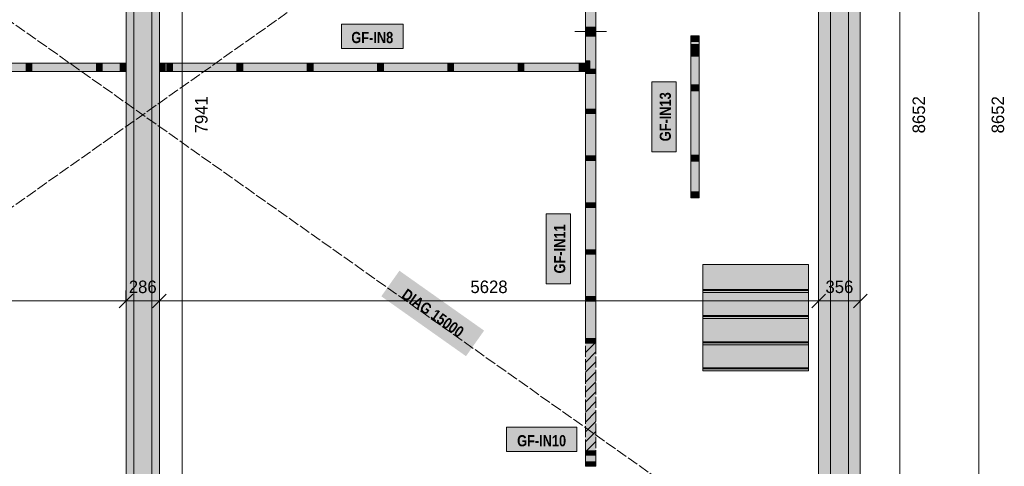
# Model space of a CAD drawing. Header units: millimetres. Extents: x 17 to 413, y 4 to 292.
# Tile 3 of 6: x 149 to 261, y 109 to 160. Entities that reach past the tile are written whole.
import ezdxf
from ezdxf.enums import TextEntityAlignment as Align

# ---------------------------------------------------------------- set-up
doc = ezdxf.new("R2010")
doc.units = ezdxf.units.MM
doc.linetypes.add('DASHED', pattern=[1.524, 1.27, -0.254])
for name, color, linetype in [('FILL-C_B2B2B5', 7, 'Continuous'), ('FILL-EPS', 7, 'Continuous'), ('FILL-TIMBER', 7, 'Continuous'), ('FILL-WHITE', 7, 'Continuous'), ('LINE-C_85297A-DASH', 7, 'DASHED'), ('LINE-INK', 7, 'Continuous'), ('LINE-INK-DASH', 7, 'DASHED'), ('LINE-STEEL_GREY', 7, 'Continuous'), ('LINE-STEEL_GREY-DASH', 7, 'DASHED'), ('LINE-TIMBER_DK', 7, 'Continuous'), ('TEXT-C_85297A', 7, 'Continuous'), ('TEXT-INK', 7, 'Continuous')]:
    doc.layers.add(name, color=color, linetype=linetype)
doc.styles.add('OpenSansCondensed-Bold', font='OpenSansCondensed-Bold.ttf')

msp = doc.modelspace()

# ---------------------------------------------------------------- hatches: boundary and pattern name
at = {"layer": 'FILL-C_B2B2B5', "true_color": 0xb2b2b5}
h = msp.add_hatch(color=256, dxfattribs=at)
h.dxf.hatch_style = 1
h.paths.add_polyline_path([(150.63, 205.08), (175.36, 205.08), (175.36, 203.05), (164.02, 203.05), (164.02, 94.45), (170.75, 94.45), (170.75, 92.42), (155.26, 92.42), (155.26, 94.45), (161.98, 94.45), (161.98, 203.05), (150.63, 203.05)])
h = msp.add_hatch(color=256, dxfattribs=at)
h.dxf.hatch_style = 1
h.paths.add_polyline_path([(189.64, 205.08), (243.33, 205.08), (243.33, 92.42), (230.14, 92.42), (230.14, 94.45), (241.3, 94.45), (241.3, 203.05), (189.64, 203.05)])
at = {"layer": 'FILL-EPS', "true_color": 0xccffff}
h = msp.add_hatch(color=256, dxfattribs=at)
h.dxf.hatch_style = 1
h.paths.add_polyline_path([(189.64, 205.09), (189.3, 205.09), (189.3, 206.43), (244.68, 206.43), (244.68, 91.07), (229.81, 91.07), (229.81, 92.41), (230.14, 92.41), (230.14, 92.42), (243.33, 92.42), (243.33, 205.08), (189.64, 205.08)])
h = msp.add_hatch(color=256, dxfattribs=at)
h.dxf.hatch_style = 1
h.paths.add_polyline_path([(150.63, 201.69), (150.63, 203.05), (161.98, 203.05), (161.98, 94.45), (155.26, 94.45), (155.26, 95.81), (161.1, 95.81), (161.1, 201.69)])
h = msp.add_hatch(color=256, dxfattribs=at)
h.dxf.hatch_style = 1
h.paths.add_polyline_path([(175.36, 201.69), (164.91, 201.69), (164.91, 95.81), (170.75, 95.81), (170.75, 94.45), (164.02, 94.45), (164.02, 203.05), (175.36, 203.05)])
h = msp.add_hatch(color=256, dxfattribs=at)
h.dxf.hatch_style = 1
h.paths.add_polyline_path([(239.94, 201.69), (189.64, 201.69), (189.64, 203.05), (241.3, 203.05), (241.3, 94.45), (230.14, 94.45), (230.14, 95.81), (239.94, 95.81)])
at = {"layer": 'FILL-TIMBER', "true_color": 0xeddbb8}
h = msp.add_hatch(color=256, dxfattribs=at)
h.dxf.hatch_style = 1
h.paths.add_polyline_path([(214.58, 158.73), (214.58, 158.42), (214.58, 158.22), (214.11, 158.22), (213.39, 158.22), (213.39, 158.53), (213.39, 158.73), (213.85, 158.73)])
h = msp.add_hatch(color=256, dxfattribs=at)
h.dxf.hatch_style = 1
h.paths.add_polyline_path([(214.58, 158.19), (214.58, 157.88), (214.58, 157.69), (214.11, 157.69), (213.39, 157.69), (213.39, 158), (213.39, 158.19), (213.85, 158.19)])
h = msp.add_hatch(color=256, dxfattribs=at)
h.dxf.hatch_style = 1
h.paths.add_polyline_path([(226.34, 157.32), (226.34, 157.07), (225.98, 157.07), (225.4, 157.07), (225.4, 157.48), (225.4, 157.73), (225.76, 157.73), (226.34, 157.73)])
h = msp.add_hatch(color=256, dxfattribs=at)
h.dxf.hatch_style = 1
h.paths.add_polyline_path([(226.34, 156.33), (226.34, 156.08), (225.98, 156.08), (225.4, 156.08), (225.4, 156.49), (225.4, 156.74), (225.76, 156.74), (226.34, 156.74)])
h = msp.add_hatch(color=256, dxfattribs=at)
h.dxf.hatch_style = 1
h.paths.add_polyline_path([(226.34, 155.67), (226.34, 155.41), (225.97, 155.41), (225.4, 155.41), (225.4, 155.81), (225.4, 156.08), (225.76, 156.08), (226.34, 156.08)])
h = msp.add_hatch(color=256, dxfattribs=at)
h.dxf.hatch_style = 1
h.paths.add_polyline_path([(213.9, 154.87), (213.9, 154.3), (213.9, 153.93), (213.7, 153.93), (213.39, 153.93), (213.39, 154.5), (213.39, 154.87), (213.59, 154.87)])
h = msp.add_hatch(color=256, dxfattribs=at)
h.dxf.hatch_style = 1
h.paths.add_polyline_path([(150.39, 153.68), (149.98, 153.68), (149.73, 153.68), (149.73, 154.04), (149.73, 154.61), (150.14, 154.61), (150.39, 154.61), (150.39, 154.26)])
h = msp.add_hatch(color=256, dxfattribs=at)
h.dxf.hatch_style = 1
h.paths.add_polyline_path([(158.39, 153.68), (157.98, 153.68), (157.73, 153.68), (157.73, 154.04), (157.73, 154.61), (158.14, 154.61), (158.39, 154.61), (158.39, 154.26)])
h = msp.add_hatch(color=256, dxfattribs=at)
h.dxf.hatch_style = 1
h.paths.add_polyline_path([(161.09, 153.68), (160.68, 153.68), (160.43, 153.68), (160.43, 154.04), (160.43, 154.61), (160.84, 154.61), (161.09, 154.61), (161.09, 154.26)])
h = msp.add_hatch(color=256, dxfattribs=at)
h.dxf.hatch_style = 1
h.paths.add_polyline_path([(165.57, 153.68), (165.16, 153.68), (164.91, 153.68), (164.91, 154.04), (164.91, 154.61), (165.32, 154.61), (165.57, 154.61), (165.57, 154.26)])
h = msp.add_hatch(color=256, dxfattribs=at)
h.dxf.hatch_style = 1
h.paths.add_polyline_path([(166.39, 153.68), (165.98, 153.68), (165.73, 153.68), (165.73, 154.04), (165.73, 154.61), (166.14, 154.61), (166.39, 154.61), (166.39, 154.26)])
h = msp.add_hatch(color=256, dxfattribs=at)
h.dxf.hatch_style = 1
h.paths.add_polyline_path([(174.39, 153.68), (173.98, 153.68), (173.73, 153.68), (173.73, 154.04), (173.73, 154.61), (174.14, 154.61), (174.39, 154.61), (174.39, 154.26)])
h = msp.add_hatch(color=256, dxfattribs=at)
h.dxf.hatch_style = 1
h.paths.add_polyline_path([(182.39, 153.68), (181.98, 153.68), (181.73, 153.68), (181.73, 154.04), (181.73, 154.61), (182.14, 154.61), (182.39, 154.61), (182.39, 154.26)])
h = msp.add_hatch(color=256, dxfattribs=at)
h.dxf.hatch_style = 1
h.paths.add_polyline_path([(190.39, 153.68), (189.98, 153.68), (189.73, 153.68), (189.73, 154.04), (189.73, 154.61), (190.14, 154.61), (190.39, 154.61), (190.39, 154.26)])
h = msp.add_hatch(color=256, dxfattribs=at)
h.dxf.hatch_style = 1
h.paths.add_polyline_path([(198.39, 153.68), (197.98, 153.68), (197.73, 153.68), (197.73, 154.04), (197.73, 154.61), (198.14, 154.61), (198.39, 154.61), (198.39, 154.26)])
h = msp.add_hatch(color=256, dxfattribs=at)
h.dxf.hatch_style = 1
h.paths.add_polyline_path([(206.39, 153.68), (205.98, 153.68), (205.73, 153.68), (205.73, 154.04), (205.73, 154.61), (206.14, 154.61), (206.39, 154.61), (206.39, 154.26)])
h = msp.add_hatch(color=256, dxfattribs=at)
h.dxf.hatch_style = 1
h.paths.add_polyline_path([(213.36, 153.68), (212.95, 153.68), (212.7, 153.68), (212.7, 154.04), (212.7, 154.61), (213.11, 154.61), (213.36, 154.61), (213.36, 154.26)])
h = msp.add_hatch(color=256, dxfattribs=at)
h.dxf.hatch_style = 1
h.paths.add_polyline_path([(214.58, 153.93), (214.58, 153.62), (214.58, 153.43), (214.11, 153.43), (213.39, 153.43), (213.39, 153.74), (213.39, 153.93), (213.85, 153.93)])
h = msp.add_hatch(color=256, dxfattribs=at)
h.dxf.hatch_style = 1
h.paths.add_polyline_path([(226.34, 151.77), (226.34, 151.47), (225.92, 151.47), (225.4, 151.47), (225.4, 151.84), (225.4, 152.14), (225.81, 152.14), (226.34, 152.14)])
h = msp.add_hatch(color=256, dxfattribs=at)
h.dxf.hatch_style = 1
h.paths.add_polyline_path([(214.58, 149.39), (214.58, 149.09), (214.58, 148.89), (214.11, 148.89), (213.39, 148.89), (213.39, 149.2), (213.39, 149.39), (213.85, 149.39)])
h = msp.add_hatch(color=256, dxfattribs=at)
h.dxf.hatch_style = 1
h.paths.add_polyline_path([(214.58, 144.06), (214.58, 143.75), (214.58, 143.55), (214.11, 143.55), (213.39, 143.55), (213.39, 143.86), (213.39, 144.06), (213.85, 144.06)])
h = msp.add_hatch(color=256, dxfattribs=at)
h.dxf.hatch_style = 1
h.paths.add_polyline_path([(226.34, 143.88), (226.34, 143.47), (225.75, 143.47), (225.4, 143.47), (225.4, 143.72), (225.4, 144.14), (225.97, 144.14), (226.34, 144.14)])
h = msp.add_hatch(color=256, dxfattribs=at)
h.dxf.hatch_style = 1
h.paths.add_polyline_path([(226.34, 139.81), (226.34, 139.31), (225.6, 139.31), (225.4, 139.31), (225.4, 139.45), (225.4, 139.97), (226.11, 139.97), (226.34, 139.97)])
h = msp.add_hatch(color=256, dxfattribs=at)
h.dxf.hatch_style = 1
h.paths.add_polyline_path([(214.58, 138.73), (214.58, 138.42), (214.58, 138.22), (214.11, 138.22), (213.39, 138.22), (213.39, 138.53), (213.39, 138.73), (213.85, 138.73)])
h = msp.add_hatch(color=256, dxfattribs=at)
h.dxf.hatch_style = 1
h.paths.add_polyline_path([(214.58, 133.39), (214.58, 133.09), (214.58, 132.89), (214.11, 132.89), (213.39, 132.89), (213.39, 133.2), (213.39, 133.39), (213.85, 133.39)])
h = msp.add_hatch(color=256, dxfattribs=at)
h.dxf.hatch_style = 1
h.paths.add_polyline_path([(214.58, 128.06), (214.58, 127.75), (214.58, 127.55), (214.11, 127.55), (213.39, 127.55), (213.39, 127.86), (213.39, 128.06), (213.85, 128.06)])
h = msp.add_hatch(color=256, dxfattribs=at)
h.dxf.hatch_style = 1
h.paths.add_polyline_path([(214.58, 123.29), (214.58, 122.98), (214.58, 122.78), (214.11, 122.78), (213.39, 122.78), (213.39, 123.09), (213.39, 123.29), (213.85, 123.29)])
h = msp.add_hatch(color=256, dxfattribs=at)
h.dxf.hatch_style = 1
h.paths.add_polyline_path([(214.58, 110.54), (214.58, 110.23), (214.58, 110.03), (214.11, 110.03), (213.39, 110.03), (213.39, 110.34), (213.39, 110.54), (213.85, 110.54)])
h = msp.add_hatch(color=256, dxfattribs=at)
h.dxf.hatch_style = 1
h.paths.add_polyline_path([(214.58, 109.29), (214.58, 108.98), (214.58, 108.78), (214.11, 108.78), (213.39, 108.78), (213.39, 109.09), (213.39, 109.29), (213.85, 109.29)])
at = {"layer": 'FILL-WHITE', "true_color": 0xfaf5e8}
h = msp.add_hatch(color=256, dxfattribs=at)
h.dxf.hatch_style = 1
h.paths.add_polyline_path([(214.11, 158.22), (213.39, 158.22), (213.39, 158.53), (213.39, 158.73), (213.39, 160.06), (213.39, 160.37), (213.39, 160.57), (213.85, 160.57), (214.58, 160.57), (214.58, 160.26), (214.58, 160.06), (214.58, 158.73), (214.58, 158.42), (214.58, 158.22)])
at = {"layer": 'FILL-WHITE', "true_color": 0xffffff}
h = msp.add_hatch(color=256, dxfattribs=at)
h.dxf.hatch_style = 1
h.paths.add_polyline_path([(185.64, 156.3), (192.63, 156.3), (192.63, 159.06), (185.64, 159.06)])
at = {"layer": 'FILL-WHITE', "true_color": 0xfaf5e8}
h = msp.add_hatch(color=256, dxfattribs=at)
h.dxf.hatch_style = 1
h.paths.add_polyline_path([(213.39, 128.06), (213.39, 132.89), (213.39, 133.2), (213.39, 133.39), (213.39, 138.22), (213.39, 138.53), (213.39, 138.73), (213.39, 143.55), (213.39, 143.86), (213.39, 144.06), (213.39, 148.89), (213.39, 149.2), (213.39, 149.39), (213.39, 153.43), (213.39, 153.74), (213.39, 153.93), (213.39, 154.5), (213.39, 154.87), (213.39, 157.69), (213.39, 158), (213.39, 158.19), (213.39, 158.19), (213.39, 158.19), (213.39, 158.19), (213.85, 158.19), (214.58, 158.19), (214.58, 158.19), (214.58, 158.19), (214.58, 158.19), (214.58, 157.88), (214.58, 157.69), (214.58, 153.93), (214.58, 153.62), (214.58, 153.43), (214.58, 149.39), (214.58, 149.09), (214.58, 148.89), (214.58, 144.06), (214.58, 143.75), (214.58, 143.55), (214.58, 138.73), (214.58, 138.42), (214.58, 138.22), (214.58, 133.39), (214.58, 133.09), (214.58, 132.89), (214.58, 128.06), (214.58, 127.75), (214.58, 127.55), (214.58, 123.29), (214.58, 122.98), (214.58, 122.78), (214.58, 122.78), (214.58, 122.78), (214.58, 122.78), (214.11, 122.78), (213.39, 122.78), (213.39, 122.78), (213.39, 122.78), (213.39, 122.78), (213.39, 123.09), (213.39, 123.29), (213.39, 127.55), (213.39, 127.86)])
h = msp.add_hatch(color=256, dxfattribs=at)
h.dxf.hatch_style = 1
h.paths.add_polyline_path([(225.6, 139.31), (225.4, 139.31), (225.4, 139.45), (225.4, 139.97), (225.4, 143.47), (225.4, 143.72), (225.4, 144.14), (225.4, 151.47), (225.4, 151.84), (225.4, 152.14), (225.4, 155.41), (225.4, 155.81), (225.4, 156.08), (225.4, 156.49), (225.4, 156.74), (225.4, 157.07), (225.4, 157.48), (225.4, 157.73), (225.76, 157.73), (226.34, 157.73), (226.34, 157.32), (226.34, 157.07), (226.34, 156.74), (226.34, 156.33), (226.34, 156.08), (226.34, 155.67), (226.34, 155.41), (226.34, 152.14), (226.34, 151.77), (226.34, 151.47), (226.34, 144.14), (226.34, 143.88), (226.34, 143.47), (226.34, 139.97), (226.34, 139.81), (226.34, 139.31)])
h = msp.add_hatch(color=256, dxfattribs=at)
h.dxf.hatch_style = 1
h.paths.add_polyline_path([(112.64, 154.04), (112.64, 154.61), (112.64, 154.61), (112.64, 154.61), (112.64, 154.61), (113.05, 154.61), (113.3, 154.61), (117.73, 154.61), (118.14, 154.61), (118.39, 154.61), (125.73, 154.61), (126.14, 154.61), (126.39, 154.61), (133.73, 154.61), (134.14, 154.61), (134.39, 154.61), (141.73, 154.61), (142.14, 154.61), (142.39, 154.61), (149.73, 154.61), (150.14, 154.61), (150.39, 154.61), (157.73, 154.61), (158.14, 154.61), (158.39, 154.61), (160.43, 154.61), (160.84, 154.61), (161.09, 154.61), (161.09, 154.61), (161.09, 154.61), (161.09, 154.61), (161.09, 154.26), (161.09, 153.68), (161.09, 153.68), (161.09, 153.68), (161.09, 153.68), (160.68, 153.68), (160.43, 153.68), (158.39, 153.68), (157.98, 153.68), (157.73, 153.68), (150.39, 153.68), (149.98, 153.68), (149.73, 153.68), (142.39, 153.68), (141.98, 153.68), (141.73, 153.68), (134.39, 153.68), (133.98, 153.68), (133.73, 153.68), (126.39, 153.68), (125.98, 153.68), (125.73, 153.68), (118.39, 153.68), (117.98, 153.68), (117.73, 153.68), (113.3, 153.68), (112.89, 153.68), (112.64, 153.68), (112.64, 153.68), (112.64, 153.68), (112.64, 153.68)])
h = msp.add_hatch(color=256, dxfattribs=at)
h.dxf.hatch_style = 1
h.paths.add_polyline_path([(164.91, 154.04), (164.91, 154.61), (164.91, 154.61), (164.91, 154.61), (164.91, 154.61), (165.32, 154.61), (165.57, 154.61), (165.73, 154.61), (166.14, 154.61), (166.39, 154.61), (173.73, 154.61), (174.14, 154.61), (174.39, 154.61), (181.73, 154.61), (182.14, 154.61), (182.39, 154.61), (189.73, 154.61), (190.14, 154.61), (190.39, 154.61), (197.73, 154.61), (198.14, 154.61), (198.39, 154.61), (205.73, 154.61), (206.14, 154.61), (206.39, 154.61), (212.7, 154.61), (213.11, 154.61), (213.36, 154.61), (213.36, 154.61), (213.36, 154.61), (213.36, 154.61), (213.36, 154.26), (213.36, 153.68), (213.36, 153.68), (213.36, 153.68), (213.36, 153.68), (212.95, 153.68), (212.7, 153.68), (206.39, 153.68), (205.98, 153.68), (205.73, 153.68), (198.39, 153.68), (197.98, 153.68), (197.73, 153.68), (190.39, 153.68), (189.98, 153.68), (189.73, 153.68), (182.39, 153.68), (181.98, 153.68), (181.73, 153.68), (174.39, 153.68), (173.98, 153.68), (173.73, 153.68), (166.39, 153.68), (165.98, 153.68), (165.73, 153.68), (165.57, 153.68), (165.16, 153.68), (164.91, 153.68), (164.91, 153.68), (164.91, 153.68), (164.91, 153.68)])
at = {"layer": 'FILL-WHITE', "true_color": 0xffffff}
h = msp.add_hatch(color=256, dxfattribs=at)
h.dxf.hatch_style = 1
h.paths.add_polyline_path([(223.72, 144.54), (223.72, 152.5), (220.95, 152.5), (220.95, 144.54)])
h = msp.add_hatch(color=256, dxfattribs=at)
h.dxf.hatch_style = 1
h.paths.add_polyline_path([(211.7, 129.51), (211.7, 137.47), (208.94, 137.47), (208.94, 129.51)])
h = msp.add_hatch(color=256, dxfattribs=at)
h.dxf.hatch_style = 1
h.paths.add_polyline_path([(226.76, 131.73), (226.76, 131.73), (238.8, 131.73), (238.8, 128.55), (238.8, 128.55), (238.8, 128.55), (226.76, 128.55), (226.76, 131.73)])
h = msp.add_hatch(color=256, dxfattribs=at)
h.dxf.hatch_style = 1
h.paths.add_polyline_path([(190.16, 128.1), (199.8, 121.29), (201.86, 124.2), (192.22, 131.01)])
h = msp.add_hatch(color=256, dxfattribs=at)
h.dxf.hatch_style = 1
h.paths.add_polyline_path([(226.76, 128.88), (226.76, 128.88), (226.76, 128.88), (238.8, 128.88), (238.8, 128.76), (238.8, 128.76), (238.8, 128.76), (238.8, 128.76), (226.76, 128.76), (226.76, 128.88)])
h = msp.add_hatch(color=256, dxfattribs=at)
h.dxf.hatch_style = 1
h.paths.add_polyline_path([(226.76, 128.76), (226.76, 128.76), (238.8, 128.76), (238.8, 125.57), (238.8, 125.57), (238.8, 125.57), (226.76, 125.57), (226.76, 128.76)])
h = msp.add_hatch(color=256, dxfattribs=at)
h.dxf.hatch_style = 1
h.paths.add_polyline_path([(226.76, 125.91), (226.76, 125.91), (226.76, 125.91), (238.8, 125.91), (238.8, 125.79), (238.8, 125.79), (238.8, 125.79), (238.8, 125.79), (226.76, 125.79), (226.76, 125.91)])
h = msp.add_hatch(color=256, dxfattribs=at)
h.dxf.hatch_style = 1
h.paths.add_polyline_path([(226.76, 125.79), (226.76, 125.79), (238.8, 125.79), (238.8, 122.6), (238.8, 122.6), (238.8, 122.6), (226.76, 122.6), (226.76, 125.79)])
h = msp.add_hatch(color=256, dxfattribs=at)
h.dxf.hatch_style = 1
h.paths.add_polyline_path([(213.39, 110.54), (213.39, 122.78), (214.58, 122.78), (214.58, 110.54)])
h = msp.add_hatch(color=256, dxfattribs=at)
h.dxf.hatch_style = 1
h.paths.add_polyline_path([(226.76, 122.93), (226.76, 122.93), (226.76, 122.93), (238.8, 122.93), (238.8, 122.81), (238.8, 122.81), (238.8, 122.81), (238.8, 122.81), (226.76, 122.81), (226.76, 122.93)])
h = msp.add_hatch(color=256, dxfattribs=at)
h.dxf.hatch_style = 1
h.paths.add_polyline_path([(226.76, 122.81), (226.76, 122.81), (238.8, 122.81), (238.8, 119.63), (238.8, 119.63), (238.8, 119.63), (226.76, 119.63), (226.76, 122.81)])
h = msp.add_hatch(color=256, dxfattribs=at)
h.dxf.hatch_style = 1
h.paths.add_polyline_path([(226.76, 119.96), (226.76, 119.96), (226.76, 119.96), (238.8, 119.96), (238.8, 119.84), (238.8, 119.84), (238.8, 119.84), (238.8, 119.84), (226.76, 119.84), (226.76, 119.96)])
h = msp.add_hatch(color=256, dxfattribs=at)
h.dxf.hatch_style = 1
h.paths.add_polyline_path([(204.43, 110.44), (212.4, 110.44), (212.4, 113.2), (204.43, 113.2)])
at = {"layer": 'FILL-WHITE', "true_color": 0xfaf5e8}
h = msp.add_hatch(color=256, dxfattribs=at)
h.dxf.hatch_style = 1
h.paths.add_polyline_path([(214.58, 108.78), (214.11, 108.78), (213.39, 108.78), (213.39, 108.78), (213.39, 109.09), (213.39, 109.29), (213.39, 110.03), (213.39, 110.34), (213.39, 110.54), (213.39, 110.54), (213.85, 110.54), (214.58, 110.54), (214.58, 110.54), (214.58, 110.23), (214.58, 110.03), (214.58, 109.29), (214.58, 108.98), (214.58, 108.78)])

# ---------------------------------------------------------------- linework, layer by layer
at = {"layer": 'LINE-C_85297A-DASH', "lineweight": 5}
for p, q in [((81.32, 91.07), (244.68, 206.43)), ((81.32, 206.43), (244.68, 91.07))]:
    msp.add_line(p, q, dxfattribs=at)
at = {"layer": 'LINE-INK', "lineweight": 5}
for p, q in [((249.18, 206.43), (249.18, 91.07)), ((258.18, 91.07), (258.18, 206.43)), ((167.5, 95.81), (167.5, 201.69)), ((215.78, 158.21), (212.19, 158.21)), ((160.32, 126.8), (161.87, 128.35)), ((161.09, 127.57), (161.09, 128.77)), ((164.13, 126.8), (165.68, 128.35)), ((164.91, 127.57), (164.91, 128.77)), ((239.16, 126.8), (240.72, 128.35)), ((239.94, 127.57), (239.94, 128.77)), ((243.9, 126.8), (245.46, 128.35)), ((244.68, 127.57), (244.68, 128.77)), ((81.32, 127.57), (244.68, 127.57))]:
    msp.add_line(p, q, dxfattribs=at)
for points in [[(161.1, 201.69), (150.63, 201.69), (150.63, 205.09), (150.3, 205.09), (150.3, 206.43), (175.7, 206.43), (175.7, 205.09), (175.36, 205.09), (175.36, 201.69), (164.91, 201.69), (164.91, 95.81), (170.75, 95.81), (170.75, 92.41), (171.08, 92.41), (171.08, 91.07), (154.92, 91.07), (154.92, 92.41), (155.26, 92.41), (155.26, 95.81), (161.1, 95.81)], [(239.94, 95.81), (239.94, 201.69), (189.64, 201.69), (189.64, 205.09), (189.3, 205.09), (189.3, 206.43), (244.68, 206.43), (244.68, 91.07), (229.81, 91.07), (229.81, 92.41), (230.14, 92.41), (230.14, 95.81)], [(214.11, 158.22), (213.39, 158.22), (213.39, 158.53), (213.39, 158.73), (213.39, 160.06), (213.39, 160.37), (213.39, 160.57), (213.85, 160.57), (214.58, 160.57), (214.58, 160.26), (214.58, 160.06), (214.58, 158.73), (214.58, 158.42), (214.58, 158.22)], [(185.64, 156.3), (192.63, 156.3), (192.63, 159.06), (185.64, 159.06)], [(213.39, 128.06), (213.39, 132.89), (213.39, 133.2), (213.39, 133.39), (213.39, 138.22), (213.39, 138.53), (213.39, 138.73), (213.39, 143.55), (213.39, 143.86), (213.39, 144.06), (213.39, 148.89), (213.39, 149.2), (213.39, 149.39), (213.39, 153.43), (213.39, 153.74), (213.39, 153.93), (213.39, 154.5), (213.39, 154.87), (213.39, 157.69), (213.39, 158), (213.39, 158.19), (213.39, 158.19), (213.39, 158.19), (213.39, 158.19), (213.85, 158.19), (214.58, 158.19), (214.58, 158.19), (214.58, 158.19), (214.58, 158.19), (214.58, 157.88), (214.58, 157.69), (214.58, 153.93), (214.58, 153.62), (214.58, 153.43), (214.58, 149.39), (214.58, 149.09), (214.58, 148.89), (214.58, 144.06), (214.58, 143.75), (214.58, 143.55), (214.58, 138.73), (214.58, 138.42), (214.58, 138.22), (214.58, 133.39), (214.58, 133.09), (214.58, 132.89), (214.58, 128.06), (214.58, 127.75), (214.58, 127.55), (214.58, 123.29), (214.58, 122.98), (214.58, 122.78), (214.58, 122.78), (214.58, 122.78), (214.58, 122.78), (214.11, 122.78), (213.39, 122.78), (213.39, 122.78), (213.39, 122.78), (213.39, 122.78), (213.39, 123.09), (213.39, 123.29), (213.39, 127.55), (213.39, 127.86)], [(225.6, 139.31), (225.4, 139.31), (225.4, 139.45), (225.4, 139.97), (225.4, 143.47), (225.4, 143.72), (225.4, 144.14), (225.4, 151.47), (225.4, 151.84), (225.4, 152.14), (225.4, 155.41), (225.4, 155.81), (225.4, 156.08), (225.4, 156.49), (225.4, 156.74), (225.4, 157.07), (225.4, 157.48), (225.4, 157.73), (225.76, 157.73), (226.34, 157.73), (226.34, 157.32), (226.34, 157.07), (226.34, 156.74), (226.34, 156.33), (226.34, 156.08), (226.34, 155.67), (226.34, 155.41), (226.34, 152.14), (226.34, 151.77), (226.34, 151.47), (226.34, 144.14), (226.34, 143.88), (226.34, 143.47), (226.34, 139.97), (226.34, 139.81), (226.34, 139.31)], [(164.91, 154.04), (164.91, 154.61), (164.91, 154.61), (164.91, 154.61), (164.91, 154.61), (165.32, 154.61), (165.57, 154.61), (165.73, 154.61), (166.14, 154.61), (166.39, 154.61), (173.73, 154.61), (174.14, 154.61), (174.39, 154.61), (181.73, 154.61), (182.14, 154.61), (182.39, 154.61), (189.73, 154.61), (190.14, 154.61), (190.39, 154.61), (197.73, 154.61), (198.14, 154.61), (198.39, 154.61), (205.73, 154.61), (206.14, 154.61), (206.39, 154.61), (212.7, 154.61), (213.11, 154.61), (213.36, 154.61), (213.36, 154.61), (213.36, 154.61), (213.36, 154.61), (213.36, 154.26), (213.36, 153.68), (213.36, 153.68), (213.36, 153.68), (213.36, 153.68), (212.95, 153.68), (212.7, 153.68), (206.39, 153.68), (205.98, 153.68), (205.73, 153.68), (198.39, 153.68), (197.98, 153.68), (197.73, 153.68), (190.39, 153.68), (189.98, 153.68), (189.73, 153.68), (182.39, 153.68), (181.98, 153.68), (181.73, 153.68), (174.39, 153.68), (173.98, 153.68), (173.73, 153.68), (166.39, 153.68), (165.98, 153.68), (165.73, 153.68), (165.57, 153.68), (165.16, 153.68), (164.91, 153.68), (164.91, 153.68), (164.91, 153.68), (164.91, 153.68)], [(223.72, 144.54), (223.72, 152.5), (220.95, 152.5), (220.95, 144.54)], [(211.7, 129.51), (211.7, 137.47), (208.94, 137.47), (208.94, 129.51)], [(226.76, 131.73), (226.76, 131.73), (238.8, 131.73), (238.8, 128.55), (238.8, 128.55), (238.8, 128.55), (226.76, 128.55), (226.76, 131.73)], [(226.76, 128.88), (226.76, 128.88), (226.76, 128.88), (238.8, 128.88), (238.8, 128.76), (238.8, 128.76), (238.8, 128.76), (238.8, 128.76), (226.76, 128.76), (226.76, 128.88)], [(226.76, 128.76), (226.76, 128.76), (238.8, 128.76), (238.8, 125.57), (238.8, 125.57), (238.8, 125.57), (226.76, 125.57), (226.76, 128.76)], [(226.76, 125.91), (226.76, 125.91), (226.76, 125.91), (238.8, 125.91), (238.8, 125.79), (238.8, 125.79), (238.8, 125.79), (238.8, 125.79), (226.76, 125.79), (226.76, 125.91)], [(226.76, 125.79), (226.76, 125.79), (238.8, 125.79), (238.8, 122.6), (238.8, 122.6), (238.8, 122.6), (226.76, 122.6), (226.76, 125.79)], [(226.76, 122.93), (226.76, 122.93), (226.76, 122.93), (238.8, 122.93), (238.8, 122.81), (238.8, 122.81), (238.8, 122.81), (238.8, 122.81), (226.76, 122.81), (226.76, 122.93)], [(226.76, 122.81), (226.76, 122.81), (238.8, 122.81), (238.8, 119.63), (238.8, 119.63), (238.8, 119.63), (226.76, 119.63), (226.76, 122.81)], [(226.76, 119.96), (226.76, 119.96), (226.76, 119.96), (238.8, 119.96), (238.8, 119.84), (238.8, 119.84), (238.8, 119.84), (238.8, 119.84), (226.76, 119.84), (226.76, 119.96)], [(204.43, 110.44), (212.4, 110.44), (212.4, 113.2), (204.43, 113.2)], [(214.58, 108.78), (214.11, 108.78), (213.39, 108.78), (213.39, 108.78), (213.39, 109.09), (213.39, 109.29), (213.39, 110.03), (213.39, 110.34), (213.39, 110.54), (213.39, 110.54), (213.85, 110.54), (214.58, 110.54), (214.58, 110.54), (214.58, 110.23), (214.58, 110.03), (214.58, 109.29), (214.58, 108.98), (214.58, 108.78)]]:
    msp.add_lwpolyline(points, close=True, dxfattribs=at)
msp.add_lwpolyline([(142.39, 154.61), (149.73, 154.61), (150.14, 154.61), (150.39, 154.61), (157.73, 154.61), (158.14, 154.61), (158.39, 154.61), (160.43, 154.61), (160.84, 154.61), (161.09, 154.61), (161.09, 154.61), (161.09, 154.61), (161.09, 154.61), (161.09, 154.26), (161.09, 153.68), (161.09, 153.68), (161.09, 153.68), (161.09, 153.68), (160.68, 153.68), (160.43, 153.68), (158.39, 153.68), (157.98, 153.68), (157.73, 153.68), (150.39, 153.68), (149.98, 153.68), (149.73, 153.68), (142.39, 153.68)], dxfattribs=at)
at = {"layer": 'LINE-INK-DASH', "lineweight": 5}
msp.add_lwpolyline([(213.39, 110.54), (213.39, 122.78), (214.58, 122.78), (214.58, 110.54)], close=True, dxfattribs=at)
at = {"layer": 'LINE-STEEL_GREY', "lineweight": 5}
for points in [[(150.63, 205.08), (175.36, 205.08), (175.36, 203.05), (164.02, 203.05), (164.02, 94.45), (170.75, 94.45), (170.75, 92.42), (155.26, 92.42), (155.26, 94.45), (161.98, 94.45), (161.98, 203.05), (150.63, 203.05)], [(189.64, 205.08), (243.33, 205.08), (243.33, 92.42), (230.14, 92.42), (230.14, 94.45), (241.3, 94.45), (241.3, 203.05), (189.64, 203.05)]]:
    msp.add_lwpolyline(points, close=True, dxfattribs=at)
at = {"layer": 'LINE-STEEL_GREY-DASH', "lineweight": 5}
for points in [[(244.68, 206.43), (244.68, 206.43), (244.68, 91.07), (244.69, 91.06), (244.68, 91.06), (244.68, 91.07), (81.32, 91.07), (81.32, 206.43)], [(243.33, 205.08), (82.67, 205.08), (82.67, 92.42), (243.33, 92.42)]]:
    msp.add_lwpolyline(points, close=True, dxfattribs=at)
at = {"layer": 'LINE-TIMBER_DK', "lineweight": 5}
for p, q in [((213.39, 121.72), (214.45, 122.78)), ((213.39, 120.59), (214.58, 121.78)), ((213.39, 119.46), (214.58, 120.65)), ((213.39, 118.33), (214.58, 119.52)), ((213.39, 117.2), (214.58, 118.38)), ((213.39, 116.07), (214.58, 117.25)), ((213.39, 114.94), (214.58, 116.12)), ((213.39, 113.8), (214.58, 114.99)), ((213.39, 112.67), (214.58, 113.86)), ((213.39, 111.54), (214.58, 112.73)), ((213.52, 110.54), (214.58, 111.6))]:
    msp.add_line(p, q, dxfattribs=at)
for points in [[(214.58, 158.73), (214.58, 158.42), (214.58, 158.22), (214.11, 158.22), (213.39, 158.22), (213.39, 158.53), (213.39, 158.73), (213.85, 158.73)], [(214.58, 158.19), (214.58, 157.88), (214.58, 157.69), (214.11, 157.69), (213.39, 157.69), (213.39, 158), (213.39, 158.19), (213.85, 158.19)], [(226.34, 157.32), (226.34, 157.07), (225.98, 157.07), (225.4, 157.07), (225.4, 157.48), (225.4, 157.73), (225.76, 157.73), (226.34, 157.73)], [(226.34, 156.33), (226.34, 156.08), (225.98, 156.08), (225.4, 156.08), (225.4, 156.49), (225.4, 156.74), (225.76, 156.74), (226.34, 156.74)], [(226.34, 155.67), (226.34, 155.41), (225.97, 155.41), (225.4, 155.41), (225.4, 155.81), (225.4, 156.08), (225.76, 156.08), (226.34, 156.08)], [(213.9, 154.87), (213.9, 154.3), (213.9, 153.93), (213.7, 153.93), (213.39, 153.93), (213.39, 154.5), (213.39, 154.87), (213.59, 154.87)], [(150.39, 153.68), (149.98, 153.68), (149.73, 153.68), (149.73, 154.04), (149.73, 154.61), (150.14, 154.61), (150.39, 154.61), (150.39, 154.26)], [(158.39, 153.68), (157.98, 153.68), (157.73, 153.68), (157.73, 154.04), (157.73, 154.61), (158.14, 154.61), (158.39, 154.61), (158.39, 154.26)], [(161.09, 153.68), (160.68, 153.68), (160.43, 153.68), (160.43, 154.04), (160.43, 154.61), (160.84, 154.61), (161.09, 154.61), (161.09, 154.26)], [(165.57, 153.68), (165.16, 153.68), (164.91, 153.68), (164.91, 154.04), (164.91, 154.61), (165.32, 154.61), (165.57, 154.61), (165.57, 154.26)], [(166.39, 153.68), (165.98, 153.68), (165.73, 153.68), (165.73, 154.04), (165.73, 154.61), (166.14, 154.61), (166.39, 154.61), (166.39, 154.26)], [(174.39, 153.68), (173.98, 153.68), (173.73, 153.68), (173.73, 154.04), (173.73, 154.61), (174.14, 154.61), (174.39, 154.61), (174.39, 154.26)], [(182.39, 153.68), (181.98, 153.68), (181.73, 153.68), (181.73, 154.04), (181.73, 154.61), (182.14, 154.61), (182.39, 154.61), (182.39, 154.26)], [(190.39, 153.68), (189.98, 153.68), (189.73, 153.68), (189.73, 154.04), (189.73, 154.61), (190.14, 154.61), (190.39, 154.61), (190.39, 154.26)], [(198.39, 153.68), (197.98, 153.68), (197.73, 153.68), (197.73, 154.04), (197.73, 154.61), (198.14, 154.61), (198.39, 154.61), (198.39, 154.26)], [(206.39, 153.68), (205.98, 153.68), (205.73, 153.68), (205.73, 154.04), (205.73, 154.61), (206.14, 154.61), (206.39, 154.61), (206.39, 154.26)], [(213.36, 153.68), (212.95, 153.68), (212.7, 153.68), (212.7, 154.04), (212.7, 154.61), (213.11, 154.61), (213.36, 154.61), (213.36, 154.26)], [(214.58, 153.93), (214.58, 153.62), (214.58, 153.43), (214.11, 153.43), (213.39, 153.43), (213.39, 153.74), (213.39, 153.93), (213.85, 153.93)], [(226.34, 151.77), (226.34, 151.47), (225.92, 151.47), (225.4, 151.47), (225.4, 151.84), (225.4, 152.14), (225.81, 152.14), (226.34, 152.14)], [(214.58, 149.39), (214.58, 149.09), (214.58, 148.89), (214.11, 148.89), (213.39, 148.89), (213.39, 149.2), (213.39, 149.39), (213.85, 149.39)], [(214.58, 144.06), (214.58, 143.75), (214.58, 143.55), (214.11, 143.55), (213.39, 143.55), (213.39, 143.86), (213.39, 144.06), (213.85, 144.06)], [(226.34, 143.88), (226.34, 143.47), (225.75, 143.47), (225.4, 143.47), (225.4, 143.72), (225.4, 144.14), (225.97, 144.14), (226.34, 144.14)], [(226.34, 139.81), (226.34, 139.31), (225.6, 139.31), (225.4, 139.31), (225.4, 139.45), (225.4, 139.97), (226.11, 139.97), (226.34, 139.97)], [(214.58, 138.73), (214.58, 138.42), (214.58, 138.22), (214.11, 138.22), (213.39, 138.22), (213.39, 138.53), (213.39, 138.73), (213.85, 138.73)], [(214.58, 133.39), (214.58, 133.09), (214.58, 132.89), (214.11, 132.89), (213.39, 132.89), (213.39, 133.2), (213.39, 133.39), (213.85, 133.39)], [(214.58, 128.06), (214.58, 127.75), (214.58, 127.55), (214.11, 127.55), (213.39, 127.55), (213.39, 127.86), (213.39, 128.06), (213.85, 128.06)], [(214.58, 123.29), (214.58, 122.98), (214.58, 122.78), (214.11, 122.78), (213.39, 122.78), (213.39, 123.09), (213.39, 123.29), (213.85, 123.29)], [(214.58, 110.54), (214.58, 110.23), (214.58, 110.03), (214.11, 110.03), (213.39, 110.03), (213.39, 110.34), (213.39, 110.54), (213.85, 110.54)], [(214.58, 109.29), (214.58, 108.98), (214.58, 108.78), (214.11, 108.78), (213.39, 108.78), (213.39, 109.09), (213.39, 109.29), (213.85, 109.29)]]:
    msp.add_lwpolyline(points, close=True, dxfattribs=at)

# ---------------------------------------------------------------- texts
at = {"layer": 'TEXT-C_85297A', "style": 'OpenSansCondensed-Bold'}
msp.add_text('DIAG 15000', height=1.27, rotation=-35.2293, dxfattribs=at).set_placement((195.67, 125.68), align=Align.CENTER)
at = {"layer": 'TEXT-INK', "style": 'OpenSansCondensed-Bold'}
for s, p in [('GF-IN8', (189.13, 156.9)), ('GF-IN10', (208.41, 111.04))]:
    msp.add_text(s, height=1.27, dxfattribs=at).set_placement(p, align=Align.CENTER)
for s, p in [('GF-IN13', (223.12, 148.52)), ('GF-IN11', (211.1, 133.49))]:
    msp.add_text(s, height=1.27, rotation=90, dxfattribs=at).set_placement(p, align=Align.CENTER)
at = {"layer": 'TEXT-INK'}
for s, p in [('7941', (170.38, 148.75)), ('8652', (252.06, 148.75)), ('8652', (261.06, 148.75))]:
    msp.add_text(s, height=1.422, rotation=90, dxfattribs=at).set_placement(p, align=Align.CENTER)
for s, p in [('286', (163, 128.47)), ('5628', (202.42, 128.47)), ('356', (242.31, 128.47))]:
    msp.add_text(s, height=1.422, dxfattribs=at).set_placement(p, align=Align.CENTER)

doc.saveas('drawing.dxf')
